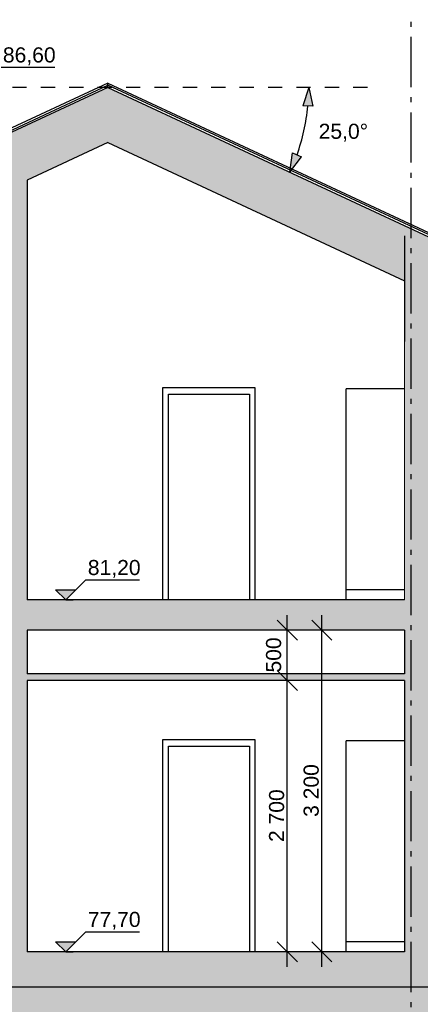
# Model space of a CAD drawing. Header units: millimetres. Extents: x 71327 to 340371, y 150071 to 223334.
# Tile 11 of 36: x 266351 to 270331, y 200512 to 210306. Entities that reach past the tile are written whole.
import ezdxf
from ezdxf.enums import TextEntityAlignment as Align

# ---------------------------------------------------------------- set-up
doc = ezdxf.new("R2010")
doc.units = ezdxf.units.MM
doc.header["$LTSCALE"] = 0.5
doc.header["$MEASUREMENT"] = 0
for name, pattern in [('Akselinje', [1500, 1000, -200, 100, -200]), ('PLINE', [0]), ('Små Stiplet', [564.444444, 282.222222, -282.222222])]:
    doc.linetypes.add(name, pattern=pattern)
for name, color, linetype in [('0(Nye konstruksjoner)', 7, 'Continuous'), ('23-- Yttervegger (Skravur)(Nye konstruksjoner)', 7, 'Continuous'), ('24-- Innervegger (Skravur)(Nye konstruksjoner)', 7, 'Continuous'), ('24-- Innervegger(Nye konstruksjoner)', 7, 'Continuous'), ('244- Vinduer_ dører_ foldevegger(Nye konstruksjoner)', 7, 'Continuous'), ('251- Frittbærende dekker (Skravur)(Nye konstruksjoner)', 7, 'Continuous'), ('251- Frittbærende dekker(Nye konstruksjoner)', 7, 'Continuous'), ('252- Gulv på grunn_ bunnplate (Skravur)(Nye konstruksjoner)', 7, 'Continuous'), ('252- Gulv på grunn_ bunnplate(Nye konstruksjoner)', 7, 'Continuous'), ('257- Systemhimlinger (Skravur)(Nye konstruksjoner)', 7, 'Continuous'), ('257- Systemhimlinger(Nye konstruksjoner)', 7, 'Continuous'), ('26-- Yttertak (Skravur)(Nye konstruksjoner)', 7, 'Continuous'), ('26-- Yttertak(Nye konstruksjoner)', 7, 'Continuous'), ('265- Gesimser_ takrenner og nedløp(Nye konstruksjoner)', 7, 'Continuous'), ('27-- Fast inventar(Nye konstruksjoner)', 7, 'Continuous'), ('315- Utstyr for sanitærinstallasjoner(Nye konstruksjoner)', 7, 'Continuous'), ('822- Modullinjer(Nye konstruksjoner)', 7, 'Continuous'), ('842-M___1_100 Målsetting bygning(Nye konstruksjoner)', 7, 'Continuous'), ('842-M___1_50 Målsetting bygning(Nye konstruksjoner)', 7, 'Continuous')]:
    doc.layers.add(name, color=color, linetype=linetype)
doc.layers.add('236- Innvendig kledning og overflate(Nye konstruksjoner)', color=7, linetype='Continuous', lineweight=0)
doc.styles.add('GENERATED_STYLE_1', font='arial.ttf')
doc.styles.add('GENERATED_STYLE_2', font='arial.ttf')
doc.dimstyles.new('GENERATED_STYLE__1', dxfattribs={"dimtxt": 150, "dimasz": 190, "dimexe": 0.18, "dimexo": 0.0625, "dimgap": 0, "dimtad": 1, "dimdec": 0, "dimzin": 0, "dimdsep": 46, "dimtxsty": 'GENERATED_STYLE_1', "dimblk": 'ARROWHEAD_6', "dimblk1": 'ARROWHEAD_6', "dimblk2": 'ARROWHEAD_6', "dimcen": 0.09, "dimse1": 1, "dimse2": 1, "dimclrd": 256, "dimclre": 256, "dimclrt": 256, "dimadec": 1, "dimazin": 0, "dimtfac": 1, "dimtdec": 4, "dimtmove": 0, "dimatfit": 3, "dimfxl": 1, "dimtolj": 1, "dimtzin": 0, "dimarcsym": 0})
doc.dimstyles.new('GENERATED_STYLE__3', dxfattribs={"dimtxt": 150, "dimasz": 190, "dimexe": 0.18, "dimexo": 0.0625, "dimgap": 0, "dimtad": 1, "dimdec": 0, "dimzin": 0, "dimdsep": 46, "dimtxsty": 'GENERATED_STYLE_1', "dimblk": 'ARROWHEAD_6', "dimblk1": 'ARROWHEAD_6', "dimblk2": 'ARROWHEAD_6', "dimcen": 0.09, "dimse1": 1, "dimse2": 1, "dimclrd": 256, "dimclre": 256, "dimclrt": 256, "dimadec": 1, "dimazin": 0, "dimtfac": 1, "dimtdec": 4, "dimtmove": 2, "dimatfit": 3, "dimfxl": 1, "dimtolj": 1, "dimtzin": 0, "dimarcsym": 0})
doc.dimstyles.new('GENERATED_STYLE__4', dxfattribs={"dimtxt": 150, "dimasz": 183.574879, "dimexe": 0.18, "dimexo": 40, "dimgap": 0, "dimtad": 1, "dimtih": 1, "dimtoh": 1, "dimdec": 0, "dimzin": 0, "dimdsep": 46, "dimtxsty": 'GENERATED_STYLE_1', "dimblk": 'ARROWHEAD_5', "dimblk1": 'ARROWHEAD_5', "dimblk2": 'ARROWHEAD_5', "dimcen": 0.09, "dimclrd": 256, "dimclre": 256, "dimclrt": 256, "dimadec": 1, "dimazin": 0, "dimtfac": 1, "dimtdec": 4, "dimtmove": 0, "dimatfit": 3, "dimfxl": 1, "dimtolj": 1, "dimtzin": 0, "dimarcsym": 0})

# ---------------------------------------------------------------- blocks, each defined once
blk = doc.blocks.new('Standard grid marker[2]_1', base_point=(270235.6, 222334))
at = {"layer": '822- Modullinjer(Nye konstruksjoner)', "linetype": 'Akselinje'}
blk.add_line((270235.6, 222134), (270235.6, 194352), dxfattribs=at)
at = {"layer": '822- Modullinjer(Nye konstruksjoner)', "style": 'GENERATED_STYLE_2'}
for tag, p in [('AC_MarkerText_1_0', (270235.6, 223009)), ('AC_MarkerText_1_1', (270235.6, 193827))]:
    blk.add_attdef(tag, text='', height=350, rotation=360, dxfattribs=at).set_placement(p, align=Align.TOP_CENTER)
blk = doc.blocks.new('*D129', base_point=(86076.7, 123334))
at = {"layer": '842-M___1_100 Målsetting bygning(Nye konstruksjoner)', "linetype": 'PLINE'}
for p, q in [((269353.7, 204234), (269353.7, 204384)), ((269453.7, 204134), (269253.7, 204334)), ((269541.2, 204234), (269166.2, 204234)), ((269353.7, 201034), (269353.7, 204234)), ((269253.7, 201134), (269453.7, 200934)), ((269541.2, 201034), (269166.2, 201034)), ((269353.7, 200884), (269353.7, 201034))]:
    blk.add_line(p, q, dxfattribs=at)
at = {"layer": '842-M___1_100 Målsetting bygning(Nye konstruksjoner)', "insert": (269323.7, 202376.6), "char_height": 150, "attachment_point": 7, "rotation": 90, "style": 'GENERATED_STYLE_1'}
blk.add_mtext('\\A1;{\\pql;\\fArial|b0|i0|c0|p0;\\W1.000000;3\xa0200}', dxfattribs=at)
blk = doc.blocks.new('ARROWHEAD_6')
at = {"linetype": 'Continuous'}
for p, q in [((0, 0), (-1, 0)), ((-0.5, -0.5), (0.5, 0.5))]:
    blk.add_line(p, q, dxfattribs=at)
blk = doc.blocks.new('*D136', base_point=(86076.7, 123334))
at = {"layer": '842-M___1_100 Målsetting bygning(Nye konstruksjoner)', "linetype": 'PLINE'}
for p, q in [((268909.9, 203834), (269109.9, 203634)), ((269197.4, 203734), (268822.4, 203734)), ((269009.9, 201034), (269009.9, 203734)), ((268909.9, 201134), (269109.9, 200934)), ((269197.4, 201034), (268822.4, 201034)), ((269009.9, 200884), (269009.9, 201034))]:
    blk.add_line(p, q, dxfattribs=at)
at = {"layer": '842-M___1_100 Målsetting bygning(Nye konstruksjoner)', "insert": (268979.9, 202126.6), "char_height": 150, "attachment_point": 7, "rotation": 90, "style": 'GENERATED_STYLE_1'}
blk.add_mtext('\\A1;{\\pql;\\fArial|b0|i0|c0|p0;\\W1.000000;2\xa0700}', dxfattribs=at)
blk = doc.blocks.new('*D137', base_point=(86076.7, 123334))
at = {"layer": '842-M___1_100 Målsetting bygning(Nye konstruksjoner)', "linetype": 'PLINE'}
for p, q in [((269009.9, 204234), (269009.9, 204384)), ((269109.9, 204134), (268909.9, 204334)), ((269197.4, 204234), (268822.4, 204234)), ((269009.9, 203734), (269009.9, 204234)), ((268909.9, 203834), (269109.9, 203634)), ((269197.4, 203734), (268822.4, 203734))]:
    blk.add_line(p, q, dxfattribs=at)
at = {"layer": '842-M___1_100 Målsetting bygning(Nye konstruksjoner)', "insert": (268950, 203812.4), "char_height": 150, "attachment_point": 7, "rotation": 90, "style": 'GENERATED_STYLE_1'}
blk.add_mtext('\\A1;{\\pql;\\fArial|b0|i0|c0|p0;\\W1.000000;500}', dxfattribs=at)
blk = doc.blocks.new('*D138', base_point=(86076.7, 123334))
at = {"layer": '842-M___1_50 Målsetting bygning(Nye konstruksjoner)', "linetype": 'Continuous'}
for points in [[(265124.8, 209632.6), (265083.2, 209444), (265183.1, 209448.4)], [(265321.7, 208744.8), (265296.6, 208936.4), (265204.2, 208898.2)]]:
    blk.add_hatch(color=256, dxfattribs=at).paths.add_polyline_path(points)
at = {"layer": '842-M___1_50 Målsetting bygning(Nye konstruksjoner)', "linetype": 'PLINE'}
for p, q in [((265124.8, 209632.6), (265083.2, 209444)), ((265124.8, 209632.6), (265183.1, 209448.4)), ((265183.1, 209448.4), (265083.2, 209444)), ((265204.2, 208898.2), (265296.6, 208936.4)), ((265321.7, 208744.8), (265204.2, 208898.2)), ((265321.7, 208744.8), (265296.6, 208936.4))]:
    blk.add_line(p, q, dxfattribs=at)
blk.add_arc((267225.6, 209632.6), 2100.7, 185.09107, 199.90893, dxfattribs=at)
at = {"layer": '842-M___1_50 Målsetting bygning(Nye konstruksjoner)', "insert": (264545.5, 209070.5), "char_height": 150, "attachment_point": 7, "style": 'GENERATED_STYLE_1'}
blk.add_mtext('\\A1;{\\pql;\\fArial|b0|i0|c0|p0;\\W1.000000;25,0°}', dxfattribs=at)
blk = doc.blocks.new('ARROWHEAD_5')
at = {"linetype": 'Continuous'}
blk.add_hatch(color=256, dxfattribs=at).paths.add_polyline_path([(-1, 0.2679), (0, 0), (-1, -0.2679)])
blk.add_line((0, 0), (-1, 0), dxfattribs=at)
blk = doc.blocks.new('*D140', base_point=(86076.7, 123334))
at = {"layer": '842-M___1_50 Målsetting bygning(Nye konstruksjoner)', "linetype": 'Continuous'}
for points in [[(269222.2, 209632.6), (269163.5, 209448.6), (269263.4, 209443.9)], [(269035.1, 208788.8), (269152.2, 208942.5), (269059.7, 208980.5)]]:
    blk.add_hatch(color=256, dxfattribs=at).paths.add_polyline_path(points)
at = {"layer": '842-M___1_50 Målsetting bygning(Nye konstruksjoner)', "linetype": 'PLINE'}
for p, q in [((269222.2, 209632.6), (269163.5, 209448.6)), ((269222.2, 209632.6), (269263.4, 209443.9)), ((269263.4, 209443.9), (269163.5, 209448.6)), ((269035.1, 208788.8), (269059.7, 208980.5)), ((269035.1, 208788.8), (269152.2, 208942.5)), ((269059.7, 208980.5), (269152.2, 208942.5))]:
    blk.add_line(p, q, dxfattribs=at)
blk.add_arc((267225.6, 209632.6), 1996.6, 340.35683, 354.64317, dxfattribs=at)
at = {"layer": '842-M___1_50 Målsetting bygning(Nye konstruksjoner)', "insert": (269321.3, 209093), "char_height": 150, "attachment_point": 7, "style": 'GENERATED_STYLE_1'}
blk.add_mtext('\\A1;{\\pql;\\fArial|b0|i0|c0|p0;\\W1.000000;25,0°}', dxfattribs=at)

msp = doc.modelspace()

# ---------------------------------------------------------------- hatches: boundary and pattern name
at = {"layer": '0(Nye konstruksjoner)', "linetype": 'Continuous'}
h = msp.add_hatch(dxfattribs=at)
h.set_pattern_fill('Jord_0001', color=256, style=0, pattern_type=2)
h.set_pattern_definition([(45, (86076.7, 123334), (-275.7716, 275.7716), []), (45, (85984.8, 123425.9), (-551.5433, 551.5433), []), (45, (85892.9, 123517.84), (-551.5433, 551.5433), []), (135, (85800.94, 123609.76), (91.92388, 91.92388), [390, -390])])
h.paths.add_polyline_path([(251893.4, 197061.7), (287387, 197061.7), (287387, 200684), (251893.4, 200684)])
at = {"layer": '23-- Yttervegger (Skravur)(Nye konstruksjoner)', "linetype": 'Continuous'}
for points in [[(270175.6, 208157), (270175.6, 204534), (270188.6, 204534), (270188.6, 208151)], [(270188.6, 208151), (270188.6, 204534), (270236.6, 204534), (270236.6, 208128.6)], [(270236.6, 208128.6), (270236.6, 204534), (270434.6, 204534), (270434.6, 207014), (270425.6, 207014), (270425.6, 207314), (270434.6, 207314), (270434.6, 208036.3)]]:
    msp.add_hatch(color=256, dxfattribs=at).paths.add_polyline_path(points)
at = {"layer": '24-- Innervegger (Skravur)(Nye konstruksjoner)', "linetype": 'Continuous'}
for points in [[(266275.6, 208639.7), (266275.6, 204534), (266425.6, 204534), (266425.6, 208709.6)], [(270425.6, 204534), (270235.6, 204534), (270235.6, 204234), (270175.6, 204234), (270175.6, 201034), (270425.6, 201034)], [(266425.6, 201034), (266425.6, 204234), (266275.6, 204234), (266275.6, 201034)]]:
    msp.add_hatch(color=256, dxfattribs=at).paths.add_polyline_path(points)
at = {"layer": '251- Frittbærende dekker (Skravur)(Nye konstruksjoner)', "linetype": 'Continuous'}
msp.add_hatch(color=256, dxfattribs=at).paths.add_polyline_path([(262615.6, 204234), (270235.6, 204234), (270235.6, 204534), (262615.6, 204534)])
at = {"layer": '252- Gulv på grunn_ bunnplate (Skravur)(Nye konstruksjoner)', "linetype": 'Continuous'}
for points in [[(280863.6, 201034), (262429.6, 201034), (262429.6, 200884), (280863.6, 200884)], [(262429.6, 200684), (280863.6, 200684), (280863.6, 200884), (262429.6, 200884)]]:
    msp.add_hatch(color=256, dxfattribs=at).paths.add_polyline_path(points)
at = {"layer": '257- Systemhimlinger (Skravur)(Nye konstruksjoner)', "linetype": 'Continuous'}
msp.add_hatch(color=256, dxfattribs=at).paths.add_polyline_path([(270175.6, 203734), (270175.6, 203799), (266425.6, 203799), (266425.6, 203734)])
at = {"layer": '26-- Yttertak (Skravur)(Nye konstruksjoner)', "linetype": 'Continuous'}
for points in [[(262129.6, 207256.4), (262129.6, 207156.4), (267225.6, 209532.6), (267225.6, 209632.6)], [(267225.6, 209632.6), (267225.6, 209532.6), (270721.5, 207902.5), (270721.5, 208002.5)], [(262675.6, 206961), (267225.6, 209082.6), (267225.6, 209532.6), (262675.6, 207411)], [(270175.5, 208157.1), (267225.6, 209532.6), (267225.6, 209082.6), (270175.5, 207707.1)]]:
    msp.add_hatch(color=256, dxfattribs=at).paths.add_polyline_path(points)
at = {"layer": '842-M___1_100 Målsetting bygning(Nye konstruksjoner)', "linetype": 'Continuous'}
for points in [[(266807.4, 204534), (266907.4, 204634), (266707.4, 204634)], [(266807.4, 201034), (266907.4, 201134), (266707.4, 201134)]]:
    msp.add_hatch(color=256, dxfattribs=at).paths.add_polyline_path(points)

# ---------------------------------------------------------------- linework, layer by layer
at = {"layer": '0(Nye konstruksjoner)', "linetype": 'PLINE', "flags": 128}
msp.add_lwpolyline([(251893.4, 197061.7), (287387, 197061.7), (287387, 200684), (251893.4, 200684)], close=True, dxfattribs=at)
at = {"layer": '236- Innvendig kledning og overflate(Nye konstruksjoner)', "linetype": 'PLINE'}
msp.add_line((270175.6, 208157), (270175.6, 204534), dxfattribs=at)
at = {"layer": '24-- Innervegger(Nye konstruksjoner)', "linetype": 'PLINE'}
for p, q in [((266425.6, 208709.6), (266425.6, 204534)), ((270175.6, 208157), (270175.6, 207707.1)), ((270175.6, 207707), (270175.6, 207104)), ((266425.6, 204234), (266425.6, 203799)), ((270175.6, 204234), (270175.6, 203799)), ((266425.6, 203734), (266425.6, 201034)), ((270175.6, 203734), (270175.6, 201034))]:
    msp.add_line(p, q, dxfattribs=at)
at = {"layer": '244- Vinduer_ dører_ foldevegger(Nye konstruksjoner)', "linetype": 'PLINE'}
for p, q in [((267770.6, 206644), (267770.6, 206581)), ((268690.6, 206644), (267770.6, 206644)), ((268690.6, 206581), (268690.6, 206644)), ((267770.6, 206581), (267770.6, 204534)), ((267828.6, 204534), (267828.6, 206581)), ((267828.6, 206581), (268632.6, 206581)), ((268632.6, 206581), (268632.6, 204534)), ((268690.6, 204534), (268690.6, 206581)), ((267770.6, 203144), (267770.6, 203081)), ((268690.6, 203144), (267770.6, 203144)), ((268690.6, 203081), (268690.6, 203144)), ((267770.6, 203081), (267770.6, 201034)), ((267828.6, 201034), (267828.6, 203081)), ((267828.6, 203081), (268632.6, 203081)), ((268632.6, 203081), (268632.6, 201034)), ((268690.6, 201034), (268690.6, 203081))]:
    msp.add_line(p, q, dxfattribs=at)
at = {"layer": '251- Frittbærende dekker(Nye konstruksjoner)', "linetype": 'PLINE'}
for p, q in [((270175.6, 204534), (266425.6, 204534)), ((270175.6, 204234), (266425.6, 204234))]:
    msp.add_line(p, q, dxfattribs=at)
at = {"layer": '252- Gulv på grunn_ bunnplate(Nye konstruksjoner)', "linetype": 'PLINE'}
for p, q in [((270175.6, 201034), (266425.6, 201034)), ((280863.6, 200684), (262429.6, 200684))]:
    msp.add_line(p, q, dxfattribs=at)
at = {"layer": '257- Systemhimlinger(Nye konstruksjoner)', "linetype": 'PLINE'}
for p, q in [((270175.6, 203799), (266425.6, 203799)), ((270175.6, 203734), (266425.6, 203734))]:
    msp.add_line(p, q, dxfattribs=at)
at = {"layer": '26-- Yttertak(Nye konstruksjoner)', "linetype": 'PLINE'}
for p, q in [((267225.6, 209632.6), (262129.6, 207256.4)), ((267225.6, 209632.6), (270721.5, 208002.5)), ((267225.6, 209082.6), (266425.6, 208709.6)), ((267225.6, 209082.6), (270175.5, 207707.1)), ((270175.5, 208157.1), (270175.5, 207707.1)), ((270175.5, 208157.1), (270175.6, 208157))]:
    msp.add_line(p, q, dxfattribs=at)
at = {"layer": '265- Gesimser_ takrenner og nedløp(Nye konstruksjoner)', "linetype": 'PLINE'}
for p, q in [((267225.6, 209675.8), (262100.3, 207285.9)), ((267225.6, 209653.7), (267225.6, 209675.8)), ((267225.8, 209675.8), (270751, 208032)), ((267225.8, 209653.7), (267225.8, 209675.8)), ((262108.8, 207267.7), (267225.6, 209653.7)), ((267225.6, 209632.6), (267225.6, 209653.7)), ((267225.8, 209632.6), (267225.8, 209653.7)), ((270742.6, 208013.8), (267225.8, 209653.7))]:
    msp.add_line(p, q, dxfattribs=at)
at = {"layer": '27-- Fast inventar(Nye konstruksjoner)', "linetype": 'PLINE'}
for p, q in [((270175.6, 206634), (269595.6, 206634)), ((269595.6, 204634), (269595.6, 206634)), ((270175.6, 204634), (269595.6, 204634)), ((269595.6, 204534), (269595.6, 204634)), ((270175.6, 203134), (269595.6, 203134)), ((269595.6, 201134), (269595.6, 203134)), ((270175.6, 201134), (269595.6, 201134)), ((269595.6, 201034), (269595.6, 201134))]:
    msp.add_line(p, q, dxfattribs=at)
at = {"layer": '315- Utstyr for sanitærinstallasjoner(Nye konstruksjoner)', "linetype": 'Små Stiplet'}
msp.add_line((269806.2, 209632.6), (264480.6, 209632.6), dxfattribs=at)
at = {"layer": '842-M___1_100 Målsetting bygning(Nye konstruksjoner)', "linetype": 'PLINE'}
for p, q in [((266163.3, 209832.6), (266698.1, 209832.6)), ((266807.4, 204534), (267007.4, 204734)), ((267007.4, 204734), (267542.2, 204734)), ((266807.4, 204534), (266707.4, 204634)), ((266707.4, 204634), (266907.4, 204634)), ((266807.4, 204534), (266732.4, 204534)), ((266807.4, 204534), (266882.4, 204534)), ((266807.4, 201034), (267007.4, 201234)), ((267007.4, 201234), (267542.2, 201234)), ((266807.4, 201034), (266707.4, 201134)), ((266707.4, 201134), (266907.4, 201134)), ((266807.4, 201034), (266732.4, 201034)), ((266807.4, 201034), (266882.4, 201034))]:
    msp.add_line(p, q, dxfattribs=at)

# ---------------------------------------------------------------- block references
at = {"layer": '822- Modullinjer(Nye konstruksjoner)', "linetype": 'PLINE'}
msp.add_blockref('Standard grid marker[2]_1', (270235.6, 222334), dxfattribs=at)

# ---------------------------------------------------------------- texts
at = {"layer": '842-M___1_100 Målsetting bygning(Nye konstruksjoner)', "char_height": 150, "attachment_point": 7, "style": 'GENERATED_STYLE_1'}
for s, insert in [('\\A1;{\\pql;\\fArial|b0|i0|c0|p0;\\W1.000000;86,60}', (266183.3, 209852.6)), ('\\A1;{\\pql;\\fArial|b0|i0|c0|p0;\\W1.000000;81,20}', (267027.4, 204754)), ('\\A1;{\\pql;\\fArial|b0|i0|c0|p0;\\W1.000000;77,70}', (267027.4, 201254))]:
    msp.add_mtext(s, dxfattribs=dict(at, insert=insert))

# ---------------------------------------------------------------- dimensions: what is measured, and where the dimension line sits
at = {"layer": '842-M___1_100 Målsetting bygning(Nye konstruksjoner)', "linetype": 'Continuous'}
for base, p1, p2, dimstyle, picture, middle in [((269009.9, 204234), (270175.6, 203734), (270175.6, 204234), 'GENERATED_STYLE__3', '*D137', (268875, 203983.6)), ((269353.7, 204234), (270179.6, 201034), (270175.6, 204234), 'GENERATED_STYLE__1', '*D129', (269248.7, 202633.9)), ((269009.9, 203734), (268690.6, 201034), (270175.6, 203734), 'GENERATED_STYLE__1', '*D136', (268904.9, 202383.9))]:
    dim = msp.add_linear_dim(base=base, p1=p1, p2=p2, angle=90, dimstyle=dimstyle, dxfattribs=at)
    dim.commit()
    dim.dimension.update_dxf_attribs({"geometry": picture, "text_midpoint": middle, "dimtype": 160, "text_rotation": 90})
at = {"layer": '842-M___1_50 Målsetting bygning(Nye konstruksjoner)', "linetype": 'Continuous'}
for base, p1, p2, picture, middle in [((265174.6, 209178), (262615.6, 207483), (264480.6, 209632.6), '*D138', (264779.6, 209145.5)), ((269174.8, 209200.5), (269806.2, 209632.6), (270721.5, 208002.5), '*D140', (269555.4, 209168))]:
    dim = msp.add_angular_dim_3p(base=base, center=(267225.6, 209632.6), p1=p1, p2=p2, dimstyle='GENERATED_STYLE__4', dxfattribs=at)
    dim.commit()
    dim.dimension.update_dxf_attribs({"geometry": picture, "text_midpoint": middle, "dimtype": 165})

doc.saveas('drawing.dxf')
